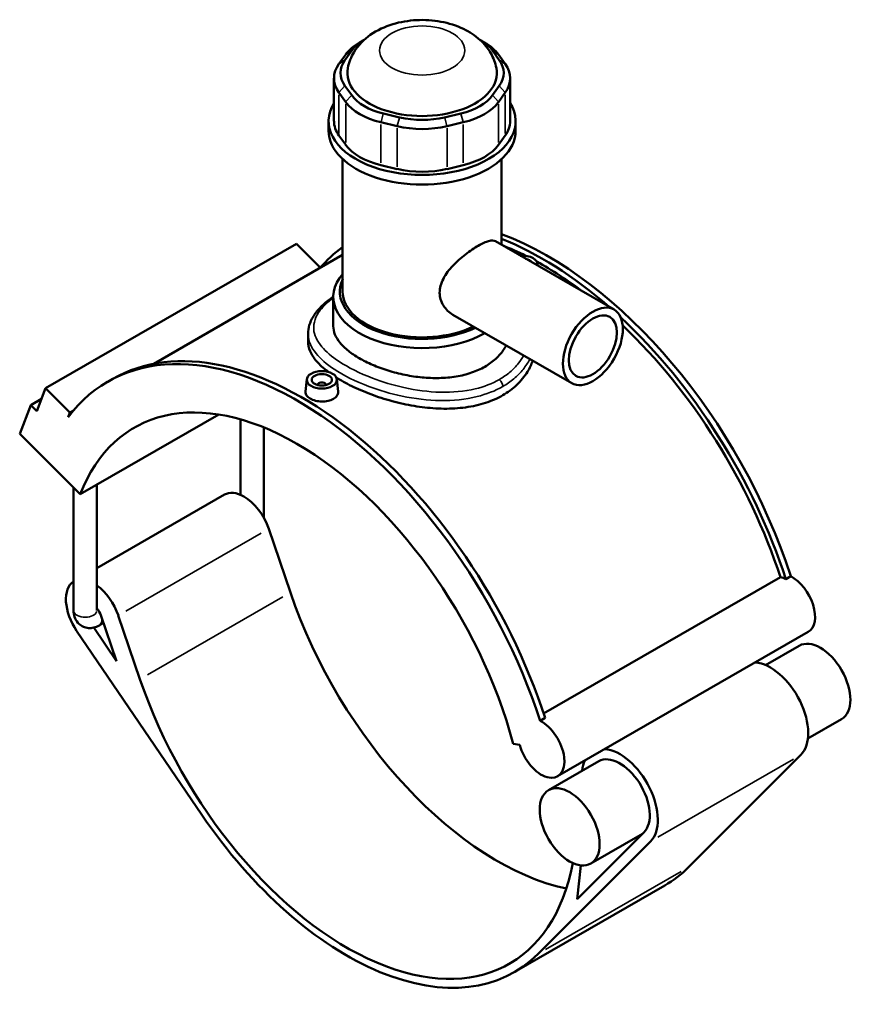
# Model space of a CAD drawing. Header units: inches. Extents: x -0.9 to 58.8, y -1.4 to 57.2.
# Tile 9 of 9: x 42.5 to 58.8, y 38 to 57.2. Entities that reach past the tile are written whole.
import ezdxf

# ---------------------------------------------------------------- set-up
doc = ezdxf.new("R2010")
doc.units = ezdxf.units.IN
doc.header["$MEASUREMENT"] = 0
doc.layers.add('Visible (ANSI)', color=7, linetype='Continuous', lineweight=50)
doc.layers.add('Visible Narrow (ANSI)', color=7, linetype='Continuous', lineweight=35)

msp = doc.modelspace()

# ---------------------------------------------------------------- linework, layer by layer
at = {"layer": 'Visible (ANSI)'}
for p, q in [((49.214, 56.849), (49.123, 56.797)), ((51.476, 56.849), (51.566, 56.797)), ((48.851, 56.561), (48.719, 56.378)), ((48.837, 56.454), (48.969, 56.637)), ((51.721, 56.637), (51.852, 56.454)), ((51.97, 56.378), (51.838, 56.561)), ((48.622, 56.098), (48.622, 55.261)), ((52.067, 56.098), (52.067, 55.261)), ((48.719, 55.817), (48.851, 55.634)), ((48.969, 55.766), (48.837, 55.949)), ((51.852, 55.949), (51.721, 55.766)), ((51.838, 55.634), (51.97, 55.817)), ((49.906, 55.334), (49.589, 55.409)), ((51.101, 55.409), (50.783, 55.334)), ((48.518, 55.073), (48.518, 55.261)), ((49.54, 55.237), (49.857, 55.162)), ((50.832, 55.162), (51.149, 55.237)), ((52.172, 55.073), (52.172, 55.261)), ((48.851, 54.798), (48.719, 54.981)), ((51.97, 54.981), (51.838, 54.798)), ((48.792, 51.931), (48.792, 54.519)), ((51.898, 52.844), (51.898, 54.519)), ((49.857, 54.325), (49.54, 54.401)), ((51.149, 54.401), (50.832, 54.325)), ((51.776, 52.914), (54.096, 51.578)), ((47.887, 52.864), (42.986, 50.042)), ((47.887, 52.864), (48.353, 52.399)), ((48.792, 52.646), (45.102, 50.521)), ((52.599, 52.475), (52.604, 52.437)), ((48.609, 51.254), (48.609, 51.827)), ((50.948, 51.478), (53.269, 50.142)), ((48.117, 51.109), (48.117, 50.957)), ((44.2, 50.169), (44.298, 50.226)), ((48.09, 50.217), (48.064, 49.978)), ((48.679, 50.217), (48.705, 49.979)), ((42.814, 49.594), (42.986, 50.042)), ((42.986, 50.042), (43.46, 49.57)), ((48.306, 50.103), (48.306, 50.11)), ((48.463, 50.103), (48.463, 50.11)), ((42.906, 49.833), (42.696, 49.712)), ((42.48, 49.151), (42.696, 49.712)), ((42.696, 49.712), (42.814, 49.594)), ((43.46, 49.57), (43.425, 49.478)), ((43.532, 49.611), (43.46, 49.57)), ((43.664, 47.971), (46.371, 49.529)), ((46.796, 47.961), (46.796, 49.434)), ((47.254, 47.583), (47.254, 49.275)), ((42.48, 49.151), (43.664, 47.971)), ((43.532, 45.703), (43.532, 48.103)), ((43.99, 45.703), (43.99, 48.158)), ((46.482, 47.964), (43.99, 46.529)), ((47.348, 47.297), (47.77, 46.055)), ((57.451, 46.313), (57.549, 46.37)), ((52.72, 43.688), (57.347, 46.352)), ((44.068, 45.607), (44.374, 44.71)), ((44.83, 44.362), (44.408, 45.604)), ((44.119, 45.458), (44.037, 45.41)), ((43.593, 45.305), (46.039, 41.71)), ((44.374, 44.71), (43.927, 45.367)), ((57.892, 45.284), (52.992, 42.462)), ((57.716, 45.013), (57.059, 44.635)), ((52.649, 43.548), (52.747, 43.604)), ((58.542, 43.579), (57.885, 43.2)), ((52.125, 43.099), (52.252, 43.079)), ((53.796, 42.756), (52.816, 42.191)), ((57.747, 42.88), (55.552, 40.687)), ((54.681, 41.366), (53.377, 40.064)), ((52.612, 38.994), (54.807, 41.187)), ((54.654, 41.34), (53.642, 40.757)), ((53.377, 40.064), (53.446, 40.721)), ((55.087, 40.33), (52.147, 38.637))]:
    msp.add_line(p, q, dxfattribs=at)
for centre, major_axis, ratio, start_param, end_param in [((50.027, 56.28), (-1.273, 0), 0.575862, 5.50164, 5.890486), ((50.027, 56.385), (-1.146, 0), 0.575862, 5.499731, 5.890486), ((50.662, 56.385), (1.146, 0), 0.575862, 0.392699, 0.783454), ((50.662, 56.28), (-1.273, 0), 0.575862, 3.534292, 3.923138), ((49.896, 56.098), (-1.273, 0), 0.575862, 5.890486, 6.675884), ((49.896, 56.202), (-1.146, 0), 0.575862, 5.890486, 6.675884), ((50.794, 56.202), (1.146, 0), 0.575862, 5.890486, 6.675884), ((50.794, 56.098), (1.273, 0), 0.575862, 5.890486, 6.675884), ((50.345, 56.202), (-1.462, 0), 0.575862, 6.171245, 9.536718), ((50.345, 55.261), (-1.827, 0), 0.575862, 5.942673, 9.76529), ((50.027, 55.915), (1.273, 0), 0.575862, 3.534292, 4.31969), ((50.027, 56.019), (-1.146, 0), 0.575862, 0.392699, 1.178097), ((50.662, 56.019), (1.146, 0), 0.575862, 5.105088, 5.890486), ((50.662, 55.915), (1.273, 0), 0.575862, 5.105088, 5.890486), ((49.896, 55.261), (-1.273, 0), 0.575862, 0, 0.392699), ((50.345, 55.943), (-1.146, 0), 0.575862, 1.178097, 1.963495), ((50.794, 55.261), (1.273, 0), 0.575862, 5.890486, 6.283185), ((50.345, 55.073), (-1.827, 0), 0.575862, 0, 3.141593), ((50.345, 55.839), (1.273, 0), 0.575862, 4.31969, 5.105088), ((50.027, 55.078), (-1.273, 0), 0.575862, 0.392699, 1.178097), ((50.662, 55.078), (1.273, 0), 0.575862, 5.105088, 5.890486), ((50.345, 55.003), (-1.273, 0), 0.575862, 1.178097, 1.963495), ((52.795, 46.576), (-3.694, 6.415), 0.578093, 4.360426, 5.671958), ((52.697, 46.52), (3.694, -6.415), 0.578093, 2.108082, 2.511391), ((52.697, 46.52), (-3.694, 6.415), 0.578093, 0.058652, 0.198355), ((52.697, 46.52), (-3.622, 6.289), 0.578093, 5.563916, 5.652979), ((52.305, 52.464), (0.295, 0), 0.575862, 6.144998, 7.992169), ((52.305, 52.464), (0.197, 0), 0.575862, 0.34468, 1.226116), ((52.697, 46.52), (-3.622, 6.289), 0.578093, 5.346463, 5.521217), ((50.345, 51.827), (-1.736, 0), 0.575862, 5.820231, 8.638474), ((50.345, 51.931), (-1.608, 0), 0.575862, 6.019995, 8.558847), ((50.345, 51.931), (-1.553, 0), 0.575862, 0, 2.272783), ((52.697, 46.52), (3.694, -6.415), 0.578093, 1.218833, 2.06191), ((52.697, 46.52), (-3.622, 6.289), 0.578093, 4.365683, 5.189161), ((47.895, 43.755), (-3.694, 6.415), 0.578093, 4.360426, 6.523097), ((47.993, 43.811), (-3.694, 6.415), 0.578093, 4.360426, 6.283185), ((47.895, 43.755), (-3.177, 5.517), 0.578093, 4.27799, 6.721451), ((48.385, 50.11), (-0.0787, 0), 0.575862, 2.972903, 6.451874), ((46.863, 47.302), (-0.381, 0.662), 0.578093, 5.499721, 6.283185), ((46.863, 47.302), (0.381, -0.662), 0.578093, 1.241985, 2.358128), ((57.575, 45.835), (0.318, -0.552), 0.578093, 0, 2.414521), ((43.923, 45.609), (-0.381, 0.662), 0.578093, 0.026502, 1.700207), ((43.923, 45.609), (-0.381, 0.662), 0.578093, 4.383577, 5.375135), ((57.477, 45.779), (0.318, -0.552), 0.578093, 2.414521, 2.65097), ((51.815, 46.012), (3.177, -5.517), 0.578093, 4.383577, 5.804118), ((43.923, 45.609), (0.114, -0.199), 0.578093, 1.241985, 1.93105), ((58.129, 44.296), (-0.413, 0.717), 0.578093, 3.141593, 6.283185), ((57.149, 43.732), (-0.524, 0.909), 0.578093, 3.295561, 5.902759), ((48.875, 44.319), (3.177, -5.517), 0.578093, 4.383577, 6.875222), ((52.675, 43.013), (0.318, -0.552), 0.578093, 4.27799, 8.697706), ((54.209, 42.039), (0.524, -0.909), 0.578093, 0.153969, 2.761166), ((54.209, 42.039), (-0.524, 0.909), 0.578093, 0.380427, 0.661885), ((54.209, 42.039), (0.413, -0.717), 0.578093, 0.153969, 3.141593), ((48.875, 44.319), (3.272, -5.682), 0.578093, 4.8418, 6.437154), ((51.815, 46.012), (3.272, -5.682), 0.578093, 0, 0.153969)]:
    msp.add_ellipse(centre, major_axis=major_axis, ratio=ratio, start_param=start_param, end_param=end_param, dxfattribs=at)
for centre, major_axis, ratio in [((53.682, 50.86), (0.414, 0.718), 0.578093), ((53.682, 50.86), (0.331, 0.575), 0.578093), ((48.385, 50.207), (0.295, 0), 0.575862), ((48.385, 50.207), (0.197, 0), 0.575862), ((53.229, 41.474), (-0.413, 0.717), 0.578093)]:
    msp.add_ellipse(centre, major_axis=major_axis, ratio=ratio, dxfattribs=at)
for points, knots in [([(51.797, 56.296), (51.777, 56.401), (51.738, 56.499), (51.631, 56.687), (51.559, 56.772), (51.381, 56.936), (51.271, 57.006), (51.015, 57.13), (50.866, 57.175), (50.556, 57.232), (50.396, 57.242), (50.079, 57.225), (49.922, 57.199), (49.617, 57.107), (49.469, 57.04), (49.212, 56.859), (49.098, 56.749), (48.957, 56.513), (48.914, 56.409), (48.892, 56.296)], [0.897339, 0.897339, 0.897339, 0.897339, 1.10309, 1.10309, 1.344442, 1.344442, 1.658667, 1.658667, 2.047269, 2.047269, 2.446262, 2.446262, 2.842332, 2.842332, 3.242575, 3.242575, 3.594494, 3.594494, 3.81505, 3.81505, 3.81505, 3.81505]), ([(50.948, 51.478), (50.948, 51.478), (50.948, 51.478), (50.911, 51.499), (50.876, 51.525), (50.812, 51.586), (50.784, 51.621), (50.737, 51.696), (50.718, 51.737), (50.693, 51.822), (50.687, 51.866), (50.687, 51.953), (50.693, 51.999), (50.718, 52.09), (50.737, 52.137), (50.784, 52.227), (50.812, 52.272), (50.876, 52.357), (50.911, 52.398), (50.983, 52.475), (51.023, 52.513), (51.106, 52.588), (51.149, 52.624), (51.236, 52.691), (51.28, 52.723), (51.365, 52.78), (51.405, 52.805), (51.48, 52.849), (51.517, 52.868), (51.585, 52.899), (51.617, 52.911), (51.674, 52.926), (51.699, 52.93), (51.742, 52.928), (51.76, 52.923), (51.776, 52.914)], [4.863589, 4.863589, 4.863589, 4.863589, 4.867823, 4.867823, 5.274473, 5.274473, 5.681124, 5.681124, 6.087774, 6.087774, 6.494424, 6.494424, 6.901074, 6.901074, 7.307724, 7.307724, 7.714375, 7.714375, 8.121025, 8.121025, 8.526178, 8.526178, 8.93133, 8.93133, 9.336483, 9.336483, 9.741636, 9.741636, 10.146789, 10.146789, 10.551942, 10.551942, 10.957094, 10.957094, 11.358013, 11.358013, 11.358013, 11.358013]), ([(48.117, 51.109), (48.117, 51.164), (48.125, 51.22), (48.157, 51.33), (48.182, 51.385), (48.249, 51.497), (48.293, 51.554), (48.4, 51.667), (48.463, 51.723), (48.558, 51.795), (48.583, 51.814), (48.609, 51.832)], [30.039768, 30.039768, 30.039768, 30.039768, 30.773718, 30.773718, 31.548879, 31.548879, 32.413118, 32.413118, 33.323701, 33.323701, 33.635645, 33.635645, 33.635645, 33.635645]), ([(51.572, 50.464), (51.495, 50.419), (51.407, 50.38), (51.217, 50.315), (51.115, 50.289), (50.901, 50.254), (50.79, 50.244), (50.566, 50.239), (50.453, 50.244), (50.236, 50.265), (50.124, 50.281), (49.9, 50.327), (49.788, 50.355), (49.575, 50.422), (49.472, 50.459), (49.282, 50.541), (49.195, 50.585), (49.04, 50.674), (48.967, 50.722), (48.84, 50.823), (48.785, 50.876), (48.696, 50.984), (48.663, 51.039), (48.619, 51.148), (48.609, 51.202), (48.609, 51.254)], [0, 0, 0, 0, 0.833621, 0.833621, 1.667242, 1.667242, 2.500863, 2.500863, 3.334483, 3.334483, 4.168022, 4.168022, 5.00156, 5.00156, 5.835098, 5.835098, 6.668636, 6.668636, 7.502174, 7.502174, 8.335713, 8.335713, 9.169251, 9.169251, 10.002789, 10.002789, 10.002789, 10.002789]), ([(48.511, 50.361), (48.506, 50.365), (48.5, 50.369), (48.412, 50.437), (48.342, 50.502), (48.228, 50.634), (48.186, 50.7), (48.13, 50.831), (48.117, 50.895), (48.117, 50.957)], [9.588188, 9.588188, 9.588188, 9.588188, 9.660928, 9.660928, 10.734208, 10.734208, 11.807488, 11.807488, 12.880768, 12.880768, 12.880768, 12.880768]), ([(51.987, 50.88), (51.975, 50.857), (51.963, 50.835), (51.905, 50.744), (51.849, 50.679), (51.722, 50.561), (51.649, 50.508), (51.572, 50.464)], [24.746281, 24.746281, 24.746281, 24.746281, 25.007303, 25.007303, 25.840924, 25.840924, 26.674545, 26.674545, 26.674545, 26.674545]), ([(52.507, 50.58), (52.481, 50.507), (52.446, 50.435), (52.348, 50.273), (52.277, 50.186), (52.113, 50.031), (52.02, 49.962), (51.92, 49.905)], [31.406608, 31.406608, 31.406608, 31.406608, 32.203329, 32.203329, 33.276961, 33.276961, 34.350593, 34.350593, 34.350593, 34.350593]), ([(51.92, 49.905), (51.821, 49.848), (51.708, 49.798), (51.464, 49.718), (51.332, 49.688), (51.058, 49.65), (50.915, 49.642), (50.628, 49.645), (50.484, 49.656), (50.206, 49.692), (50.062, 49.718), (49.775, 49.785), (49.632, 49.825), (49.357, 49.917), (49.225, 49.969), (48.981, 50.077), (48.869, 50.134), (48.735, 50.211), (48.702, 50.231), (48.67, 50.252)], [0, 0, 0, 0, 1.073632, 1.073632, 2.147264, 2.147264, 3.220897, 3.220897, 4.294529, 4.294529, 5.367809, 5.367809, 6.441089, 6.441089, 7.514368, 7.514368, 8.587648, 8.587648, 8.954018, 8.954018, 8.954018, 8.954018]), ([(48.612, 49.833), (48.583, 49.817), (48.547, 49.803), (48.468, 49.785), (48.425, 49.782), (48.344, 49.783), (48.301, 49.789), (48.222, 49.809), (48.186, 49.823), (48.129, 49.856), (48.105, 49.876), (48.072, 49.921), (48.064, 49.945), (48.064, 49.971), (48.064, 49.974), (48.064, 49.978)], [2.456944, 2.456944, 2.456944, 2.456944, 2.76413, 2.76413, 3.071316, 3.071316, 3.378366, 3.378366, 3.685416, 3.685416, 3.992466, 3.992466, 4.299516, 4.299516, 4.348988, 4.348988, 4.348988, 4.348988]), ([(48.705, 49.979), (48.705, 49.975), (48.705, 49.971), (48.706, 49.943), (48.698, 49.918), (48.665, 49.871), (48.64, 49.85), (48.612, 49.833)], [6.7063849, 6.7063849, 6.7063849, 6.7063849, 6.7564593, 6.7564593, 7.0636452, 7.0636452, 7.3708311, 7.3708311, 7.3708311, 7.3708311]), ([(43.532, 45.703), (43.532, 45.663), (43.537, 45.62), (43.564, 45.538), (43.585, 45.498), (43.64, 45.436), (43.67, 45.412), (43.733, 45.378), (43.766, 45.367), (43.834, 45.356), (43.868, 45.357), (43.939, 45.367), (43.974, 45.379), (44.017, 45.399), (44.027, 45.405), (44.037, 45.41)], [1.570796, 1.570796, 1.570796, 1.570796, 1.884956, 1.884956, 2.164736, 2.164736, 2.375744, 2.375744, 2.572079, 2.572079, 2.786364, 2.786364, 3.052099, 3.052099, 3.141593, 3.141593, 3.141593, 3.141593])]:
    msp.add_open_spline(points, degree=3, knots=knots, dxfattribs=at)
msp.add_open_spline([(47.249, 47.516), (47.253, 47.538), (47.254, 47.56), (47.254, 47.583)], degree=3, dxfattribs=at)
at = {"layer": 'Visible Narrow (ANSI)'}
for p, q in [((48.963, 56.633), (48.857, 56.565)), ((51.727, 56.633), (51.833, 56.565)), ((48.831, 56.45), (48.725, 56.382)), ((51.858, 56.45), (51.964, 56.382)), ((48.831, 55.943), (48.725, 55.824)), ((51.858, 55.943), (51.964, 55.824)), ((48.719, 55.022), (48.719, 55.775)), ((48.851, 55.592), (48.851, 54.84)), ((48.963, 55.76), (48.857, 55.641)), ((51.727, 55.76), (51.833, 55.641)), ((51.838, 54.84), (51.838, 55.592)), ((51.97, 55.775), (51.97, 55.022)), ((49.586, 55.401), (49.542, 55.246)), ((51.103, 55.401), (51.147, 55.246)), ((49.904, 55.325), (49.86, 55.17)), ((50.786, 55.325), (50.829, 55.17)), ((49.54, 54.443), (49.54, 55.196)), ((49.857, 55.12), (49.857, 54.367)), ((50.832, 54.367), (50.832, 55.12)), ((51.149, 55.196), (51.149, 54.443)), ((47.201, 47.212), (44.555, 45.689)), ((44.977, 44.447), (47.623, 45.971)), ((54.954, 41.271), (57.6, 42.795)), ((55.405, 40.602), (52.759, 39.079))]:
    msp.add_line(p, q, dxfattribs=at)
msp.add_ellipse((50.345, 56.641), major_axis=(-0.833, 0), ratio=0.575862, dxfattribs=at)
for centre, major_axis, ratio, start_param, end_param in [((51.83, 50.128), (-0.064, 0.11), 0.578093, 3.993112, 5.148492), ((47.025, 47.583), (0.229, 0), 0.575862, 5.929513, 6.264571), ((43.761, 45.703), (0.229, 0), 0.575862, 3.298672, 6.126106), ((43.923, 45.609), (0.114, -0.199), 0.578093, 0.062099, 1.179886)]:
    msp.add_ellipse(centre, major_axis=major_axis, ratio=ratio, start_param=start_param, end_param=end_param, dxfattribs=at)
for points, knots in [([(51.856, 50.214), (51.716, 50.133), (51.555, 50.071), (51.17, 49.979), (50.939, 49.959), (50.466, 49.971), (50.225, 50.004), (49.776, 50.102), (49.567, 50.166), (49.125, 50.334), (48.902, 50.446), (48.581, 50.659), (48.466, 50.756), (48.288, 50.968), (48.235, 51.083), (48.218, 51.321), (48.261, 51.445), (48.418, 51.648), (48.504, 51.729), (48.609, 51.808)], [17.165799, 17.165799, 17.165799, 17.165799, 18.703462, 18.703462, 20.576192, 20.576192, 22.426018, 22.426018, 24.115221, 24.115221, 26.267113, 26.267113, 27.958423, 27.958423, 29.902805, 29.902805, 32.012515, 32.012515, 33.428695, 33.428695, 33.428695, 33.428695]), ([(48.117, 51.109), (48.117, 51.101), (48.117, 51.092), (48.124, 50.961), (48.177, 50.839), (48.36, 50.614), (48.479, 50.511), (48.813, 50.289), (49.046, 50.173), (49.509, 50), (49.728, 49.936), (50.2, 49.837), (50.454, 49.807), (50.951, 49.8), (51.195, 49.824), (51.602, 49.925), (51.772, 49.991), (51.92, 50.077)], [-30.039768, -30.039768, -30.039768, -30.039768, -29.902805, -29.902805, -27.958423, -27.958423, -26.267113, -26.267113, -24.115221, -24.115221, -22.426018, -22.426018, -20.576192, -20.576192, -18.703462, -18.703462, -17.165799, -17.165799, -17.165799, -17.165799]), ([(52.331, 50.682), (52.302, 50.63), (52.268, 50.579), (52.181, 50.469), (52.124, 50.411), (51.999, 50.305), (51.93, 50.256), (51.856, 50.214)], [49.204427, 49.204427, 49.204427, 49.204427, 49.849048, 49.849048, 50.679799, 50.679799, 51.497398, 51.497398, 51.497398, 51.497398]), ([(51.92, 50.077), (51.999, 50.122), (52.072, 50.173), (52.206, 50.285), (52.266, 50.346), (52.37, 50.475), (52.414, 50.543), (52.45, 50.613)], [-51.497398, -51.497398, -51.497398, -51.497398, -50.679799, -50.679799, -49.849048, -49.849048, -49.031159, -49.031159, -49.031159, -49.031159])]:
    msp.add_open_spline(points, degree=3, knots=knots, dxfattribs=at)

doc.saveas('drawing.dxf')
